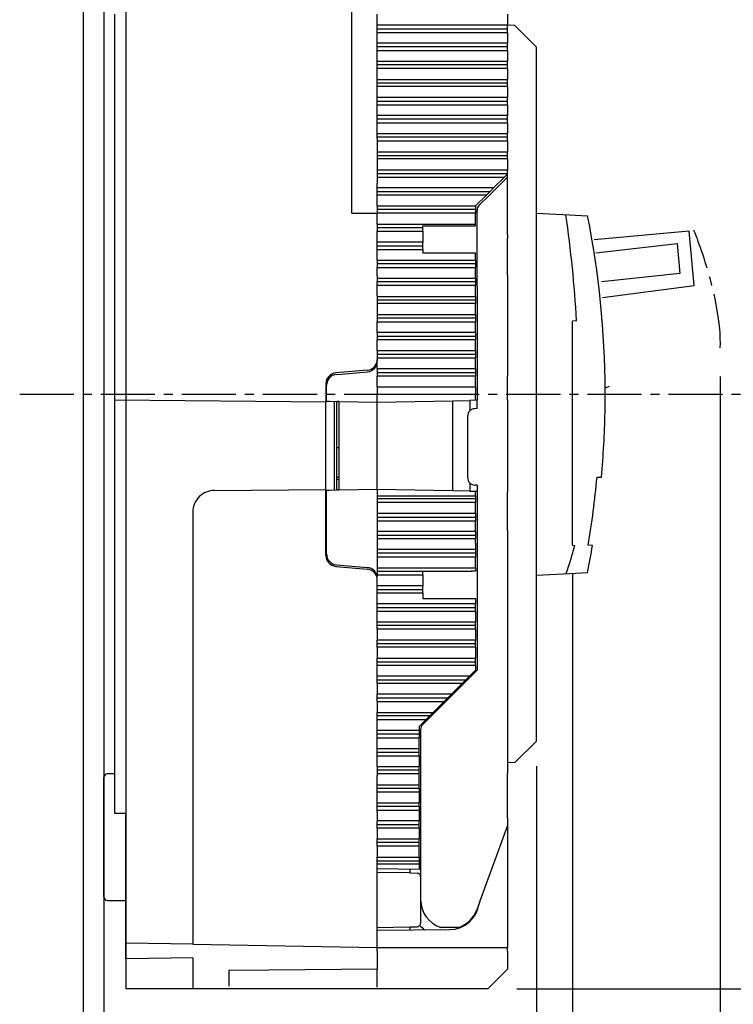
# Model space of a CAD drawing. Extents: x -20 to 142, y -157 to 179.
# Tile 2 of 4: x -12 to 87, y -85 to 52. Entities that reach past the tile are written whole.
import ezdxf

# ---------------------------------------------------------------- set-up
doc = ezdxf.new("R2010")
doc.units = 0
doc.header["$LTSCALE"] = 10
doc.linetypes.add('AXES2', pattern=[1.125, 0.75, -0.125, 0.125, -0.125])
doc.layers.get('0').update_dxf_attribs({"color": 255, "linetype": 'CONTINUOUS'})
doc.layers.get('DEFPOINTS').update_dxf_attribs({"linetype": 'CONTINUOUS'})
for name, color, linetype in [('ALPHA', 253, 'CONTINUOUS'), ('AXE', 80, 'AXES2'), ('COTATION1', 50, 'CONTINUOUS')]:
    doc.layers.add(name, color=color, linetype=linetype)
doc.styles.add('ROMANS', font='romans.shx')
doc.dimstyles.new('SC_DEFAUT$0', dxfattribs={"dimscale": 2, "dimtxt": 2.5, "dimasz": 5, "dimexe": 2.5, "dimexo": 2, "dimgap": 1, "dimtad": 1, "dimdec": 4, "dimzin": 12, "dimtxsty": 'ROMANS', "dimblk1": 'OPEN', "dimblk2": 'OPEN', "dimsah": 1, "dimcen": -0.09, "dimazin": 3, "dimtfac": 1, "dimtdec": 4, "dimtofl": 0, "dimtmove": 0, "dimatfit": 3, "dimtolj": 1, "dimtzin": 12})

# ---------------------------------------------------------------- blocks, each defined once
blk = doc.blocks.new('_OPEN')
at = {"color": 0, "linetype": 'BYBLOCK'}
for p, q in [((-1, 0.167), (0, 0)), ((0, 0), (-1, -0.167)), ((0, 0), (-1, 0))]:
    blk.add_line(p, q, dxfattribs=at)
blk = doc.blocks.new('*D4')
at = {"layer": 'COTATION1', "color": 0}
for p, q in [((57.32, 82.5), (141.78, 82.5)), ((136.78, 72.5), (136.78, -72.5)), ((57.27, -82.5), (141.78, -82.5))]:
    blk.add_line(p, q, dxfattribs=at)
at = {"layer": 'DEFPOINTS', "color": 0}
for p in [(53.32, 82.5), (53.27, -82.5), (136.78, -82.5)]:
    blk.add_point(p, dxfattribs=at)
at = {"layer": 'COTATION1', "color": 0, "xscale": 10, "yscale": 10, "zscale": 10}
for p, rotation in [((136.78, 82.5), 90), ((136.78, -82.5), 270)]:
    blk.add_blockref('_OPEN', p, dxfattribs=dict(at, rotation=rotation))
at = {"layer": 'COTATION1', "color": 0, "insert": (132.28, 0), "char_height": 5, "attachment_point": 5, "rotation": 90, "style": 'ROMANS'}
blk.add_mtext('\\A1;165', dxfattribs=at)
blk = doc.blocks.new('*D5')
at = {"layer": 'COTATION1', "color": 0}
for p, q in [((108.97, 0), (124.19, 0)), ((119.19, -10), (119.19, -72.5)), ((57.27, -82.5), (124.19, -82.5))]:
    blk.add_line(p, q, dxfattribs=at)
at = {"layer": 'DEFPOINTS', "color": 0}
for p in [(104.97, 0), (53.27, -82.5), (119.19, -82.5)]:
    blk.add_point(p, dxfattribs=at)
at = {"layer": 'COTATION1', "color": 0, "xscale": 10, "yscale": 10, "zscale": 10}
for p, rotation in [((119.19, 0), 90), ((119.19, -82.5), 270)]:
    blk.add_blockref('_OPEN', p, dxfattribs=dict(at, rotation=rotation))
at = {"layer": 'COTATION1', "color": 0, "insert": (114.69, -41.25), "char_height": 5, "attachment_point": 5, "rotation": 90, "style": 'ROMANS'}
blk.add_mtext('\\A1;82.5', dxfattribs=at)
blk = doc.blocks.new('*D6')
at = {"layer": 'COTATION1', "color": 0}
for p, q in [((60.01, -51.63), (60.01, -107.5)), ((0, -105.25), (0, -97.5)), ((10, -102.5), (50.01, -102.5))]:
    blk.add_line(p, q, dxfattribs=at)
at = {"layer": 'DEFPOINTS', "color": 0}
for p in [(60.01, -47.63), (60.01, -102.5), (0, -109.25)]:
    blk.add_point(p, dxfattribs=at)
at = {"layer": 'COTATION1', "color": 0, "xscale": 10, "yscale": 10, "zscale": 10, "rotation": 180}
blk.add_blockref('_OPEN', (0, -102.5), dxfattribs=at)
at = {"layer": 'COTATION1', "color": 0, "xscale": 10, "yscale": 10, "zscale": 10}
blk.add_blockref('_OPEN', (60.01, -102.5), dxfattribs=at)
at = {"layer": 'COTATION1', "color": 0, "insert": (30, -98), "char_height": 5, "attachment_point": 5, "style": 'ROMANS'}
blk.add_mtext('\\A1;60', dxfattribs=at)
blk = doc.blocks.new('*D7')
at = {"layer": 'COTATION1', "color": 0}
for p, q in [((65.02, -24.97), (65.02, -124.31)), ((0, -113.24), (0, -124.31)), ((55.02, -119.31), (10, -119.31))]:
    blk.add_line(p, q, dxfattribs=at)
at = {"layer": 'DEFPOINTS', "color": 0}
for p in [(65.02, -20.97), (0, -109.24), (0, -119.31)]:
    blk.add_point(p, dxfattribs=at)
at = {"layer": 'COTATION1', "color": 0, "xscale": 10, "yscale": 10, "zscale": 10, "rotation": 180}
blk.add_blockref('_OPEN', (0, -119.31), dxfattribs=at)
at = {"layer": 'COTATION1', "color": 0, "xscale": 10, "yscale": 10, "zscale": 10}
blk.add_blockref('_OPEN', (65.02, -119.31), dxfattribs=at)
at = {"layer": 'COTATION1', "color": 0, "insert": (31.43, -114.81), "char_height": 5, "attachment_point": 5, "style": 'ROMANS'}
blk.add_mtext('\\A1;65', dxfattribs=at)
blk = doc.blocks.new('*D8')
at = {"layer": 'COTATION1', "color": 0}
for p, q in [((85.5, 2.44), (85.5, -139.5)), ((0, -113.24), (0, -139.5)), ((75.5, -134.5), (10, -134.5))]:
    blk.add_line(p, q, dxfattribs=at)
at = {"layer": 'DEFPOINTS', "color": 0}
for p in [(85.5, 6.44), (0, -109.24), (0, -134.5)]:
    blk.add_point(p, dxfattribs=at)
at = {"layer": 'COTATION1', "color": 0, "xscale": 10, "yscale": 10, "zscale": 10, "rotation": 180}
blk.add_blockref('_OPEN', (0, -134.5), dxfattribs=at)
at = {"layer": 'COTATION1', "color": 0, "xscale": 10, "yscale": 10, "zscale": 10}
blk.add_blockref('_OPEN', (85.5, -134.5), dxfattribs=at)
at = {"layer": 'COTATION1', "color": 0, "insert": (40.51, -130), "char_height": 5, "attachment_point": 5, "style": 'ROMANS'}
blk.add_mtext('\\A1;85.5', dxfattribs=at)

msp = doc.modelspace()

# ---------------------------------------------------------------- linework, layer by layer
for p, q in [((56.98, 51.18), (55.98, 51.23)), ((56.98, 51.18), (60, 48.16)), ((60, 25.15), (60, 48.16)), ((60, -25.1), (60, 25.15)), ((60, 25.15), (64.59, 24.91)), ((64.59, 24.91), (67.09, 24.78)), ((81.2, 22.61), (68, 21.43)), ((81.86, 15.1), (81.2, 22.61)), ((68.24, 19.62), (79.52, 20.93)), ((79.52, 20.93), (79.89, 16.76)), ((79.89, 16.76), (69.01, 15.58)), ((69.16, 13.41), (81.86, 15.1)), ((65.56, 10.19), (65.02, 10.16)), ((65.02, -13.16), (65.02, 10.16)), ((68.4, -11.53), (69.01, -11.5)), ((65.02, -13.18), (65.02, -13.16)), ((65.02, -13.21), (65.02, -13.18)), ((65.02, -13.25), (65.02, -13.21)), ((65.02, -13.28), (65.02, -13.25)), ((65.02, -13.36), (65.02, -13.28)), ((65.02, -13.38), (65.02, -13.36)), ((65.02, -13.41), (65.02, -13.38)), ((65.02, -13.43), (65.02, -13.41)), ((65.02, -13.53), (65.02, -13.43)), ((65.02, -13.56), (65.02, -13.53)), ((65.02, -13.61), (65.02, -13.56)), ((65.02, -13.63), (65.02, -13.61)), ((65.02, -13.7), (65.02, -13.63)), ((65.02, -13.73), (65.02, -13.7)), ((65.02, -14.01), (65.02, -13.73)), ((65.02, -14.03), (65.02, -14.01)), ((65.02, -14.06), (65.02, -14.03)), ((65.02, -14.08), (65.02, -14.06)), ((65.02, -14.16), (65.02, -14.08)), ((65.02, -14.21), (65.02, -14.16)), ((65.02, -14.23), (65.02, -14.21)), ((65.02, -14.26), (65.02, -14.23)), ((65.02, -14.28), (65.02, -14.26)), ((65.02, -14.31), (65.02, -14.28)), ((65.02, -14.39), (65.02, -14.31)), ((65.02, -14.41), (65.02, -14.39)), ((65.02, -14.48), (65.02, -14.41)), ((65.02, -14.56), (65.02, -14.48)), ((65.02, -14.59), (65.02, -14.56)), ((65.02, -14.61), (65.02, -14.59)), ((65.02, -15.66), (65.02, -14.61)), ((65.02, -15.69), (65.02, -15.66)), ((65.02, -15.79), (65.02, -15.69)), ((65.02, -15.89), (65.02, -15.79)), ((65.02, -15.92), (65.02, -15.89)), ((65.02, -15.99), (65.02, -15.92)), ((65.02, -16.04), (65.02, -15.99)), ((65.02, -16.11), (65.02, -16.04)), ((65.02, -16.22), (65.02, -16.11)), ((65.02, -16.24), (65.02, -16.22)), ((65.02, -16.55), (65.02, -16.24)), ((65.02, -16.57), (65.02, -16.55)), ((65.02, -16.67), (65.02, -16.57)), ((65.02, -16.74), (65.02, -16.67)), ((65.02, -16.8), (65.02, -16.74)), ((65.02, -16.87), (65.02, -16.8)), ((65.02, -16.89), (65.02, -16.87)), ((65.02, -16.92), (65.02, -16.89)), ((65.02, -17), (65.02, -16.92)), ((65.02, -17.09), (65.02, -17)), ((65.02, -17.12), (65.02, -17.09)), ((65.02, -20.97), (65.02, -17.12)), ((65.02, -20.97), (65.32, -20.99)), ((67.78, -20.98), (67.17, -20.95)), ((60, -25.1), (64.64, -24.86)), ((60, -48.13), (60, -25.1)), ((64.64, -24.86), (67.09, -24.73)), ((57, -51.13), (60, -48.13)), ((57, -51.13), (55.98, -51.18))]:
    msp.add_line(p, q)
for points in [[(65.56, 10.19), (65.28, 15.12), (64.79, 20.02), (64.09, 24.91)], [(69.53, 0.53), (69.5, 8.67), (68.68, 16.79), (67.09, 24.78)], [(69.01, -11.5), (69.28, -8.5), (69.45, -5.5), (69.51, -2.49)], [(67.17, -20.95), (67.7, -17.83), (68.11, -14.68), (68.4, -11.53)], [(64.14, -24.86), (64.57, -23.58), (64.96, -22.29), (65.32, -20.99)], [(67.09, -24.73), (67.34, -23.48), (67.57, -22.23), (67.78, -20.98)]]:
    msp.add_open_spline(points, degree=3)
at = {"layer": 'ALPHA'}
for p, q in [((-2.89, 108.44), (-2.89, -108.53)), ((0, 107.74), (0, -109.24)), ((3.01, 82.5), (3.01, -82.5)), ((34.4, 25.12), (34.4, 54.34)), ((1.51, -0.82), (1.51, 52.73)), ((37.91, 51.23), (37.91, 52.73)), ((37.91, 51.23), (37.91, 52.73)), ((55.98, 52.73), (55.98, 51.23)), ((55.98, 51.23), (37.91, 51.23)), ((37.91, 50.72), (37.91, 51.23)), ((37.91, 50.22), (37.91, 51.23)), ((37.91, 50.72), (55.98, 50.72)), ((37.91, 50.22), (37.91, 50.72)), ((55.98, 50.93), (55.98, 51.23)), ((55.98, 50.93), (55.98, 51.23)), ((55.98, 50.72), (55.98, 50.93)), ((55.98, 50.72), (55.98, 50.93)), ((55.98, 50.61), (55.98, 50.72)), ((55.98, 50.61), (55.98, 50.72)), ((55.98, 50.22), (55.98, 50.61)), ((55.98, 50.22), (55.98, 50.61)), ((37.91, 50.22), (55.98, 50.22)), ((37.91, 48.72), (37.91, 50.22)), ((37.91, 48.72), (37.91, 50.22)), ((55.98, 50.22), (55.98, 49.72)), ((55.98, 50.22), (55.98, 49.72)), ((55.98, 49.72), (55.98, 49.22)), ((55.98, 49.72), (55.98, 49.22)), ((55.98, 49.22), (55.98, 48.72)), ((55.98, 49.22), (55.98, 48.72)), ((55.98, 48.72), (37.91, 48.72)), ((37.91, 48.22), (37.91, 48.72)), ((37.91, 48.22), (37.91, 48.72)), ((37.91, 46.21), (37.91, 48.22)), ((37.91, 46.21), (37.91, 48.22)), ((55.98, 48.22), (37.91, 48.22)), ((55.98, 48.22), (55.98, 48.72)), ((55.98, 48.22), (55.98, 48.72)), ((55.98, 47.71), (55.98, 48.22)), ((55.98, 47.71), (55.98, 48.22)), ((37.91, 47.71), (55.98, 47.71)), ((55.98, 47.71), (55.98, 46.21)), ((55.98, 47.71), (55.98, 46.21)), ((37.91, 46.21), (55.98, 46.21)), ((37.91, 45.71), (37.91, 46.21)), ((37.91, 45.71), (37.91, 46.21)), ((55.98, 45.71), (37.91, 45.71)), ((37.91, 45.2), (37.91, 45.71)), ((37.91, 45.2), (37.91, 45.71)), ((55.98, 45.2), (37.91, 45.2)), ((37.91, 43.7), (37.91, 45.2)), ((37.91, 43.7), (37.91, 45.2)), ((55.98, 45.71), (55.98, 46.21)), ((55.98, 45.71), (55.98, 46.21)), ((55.98, 45.2), (55.98, 45.71)), ((55.98, 45.2), (55.98, 45.71)), ((55.98, 45.2), (55.98, 43.7)), ((55.98, 45.2), (55.98, 43.7)), ((37.91, 43.7), (50.37, 43.7)), ((37.91, 43.19), (37.91, 43.7)), ((37.91, 43.19), (37.91, 43.7)), ((55.98, 43.19), (37.91, 43.19)), ((37.91, 42.69), (37.91, 43.19)), ((37.91, 42.69), (37.91, 43.19)), ((55.98, 42.69), (37.91, 42.69)), ((37.91, 41.19), (37.91, 42.69)), ((37.91, 41.19), (37.91, 42.69)), ((50.37, 43.7), (55.98, 43.7)), ((55.98, 43.19), (55.98, 43.7)), ((55.98, 43.19), (55.98, 43.7)), ((55.98, 42.69), (55.98, 43.19)), ((55.98, 42.69), (55.98, 43.19)), ((55.98, 42.69), (55.98, 41.19)), ((55.98, 42.69), (55.98, 41.19)), ((55.98, 41.19), (37.91, 41.19)), ((37.91, 40.69), (37.91, 41.19)), ((37.91, 40.69), (37.91, 41.19)), ((55.98, 40.69), (55.98, 41.19)), ((55.98, 40.69), (55.98, 41.19)), ((37.91, 40.69), (55.98, 40.69)), ((37.91, 40.18), (37.91, 40.69)), ((37.91, 40.18), (37.91, 40.69)), ((37.91, 40.18), (55.98, 40.18)), ((37.91, 38.68), (37.91, 40.18)), ((37.91, 38.68), (37.91, 40.18)), ((55.98, 40.18), (55.98, 40.69)), ((55.98, 40.18), (55.98, 40.69)), ((55.98, 40.18), (55.98, 38.68)), ((55.98, 40.18), (55.98, 38.68)), ((55.98, 38.68), (37.91, 38.68)), ((37.91, 38.17), (37.91, 38.68)), ((37.91, 38.17), (37.91, 38.68)), ((55.98, 38.17), (55.98, 38.68)), ((55.98, 38.17), (55.98, 38.68)), ((55.98, 38.17), (37.91, 38.17)), ((37.91, 37.67), (37.91, 38.17)), ((37.91, 37.67), (37.91, 38.17)), ((37.91, 37.67), (55.98, 37.67)), ((37.91, 36.17), (37.91, 37.67)), ((37.91, 36.17), (37.91, 37.67)), ((55.98, 37.67), (55.98, 38.17)), ((55.98, 37.67), (55.98, 38.17)), ((55.98, 37.67), (55.98, 37.31)), ((55.98, 37.67), (55.98, 37.31)), ((55.98, 37.31), (55.98, 36.93)), ((55.98, 37.31), (55.98, 36.93)), ((55.98, 36.93), (55.98, 36.17)), ((55.98, 36.93), (55.98, 36.17)), ((37.91, 36.17), (55.98, 36.17)), ((37.91, 35.79), (37.91, 36.17)), ((37.91, 35.79), (37.91, 36.17)), ((37.91, 35.67), (37.91, 35.79)), ((37.91, 35.67), (37.91, 35.79)), ((55.98, 35.67), (37.91, 35.67)), ((37.91, 35.66), (37.91, 35.67)), ((37.91, 35.66), (37.91, 35.67)), ((37.91, 35.49), (37.91, 35.66)), ((37.91, 35.49), (37.91, 35.66)), ((55.98, 35.67), (55.98, 36.17)), ((55.98, 35.67), (55.98, 36.17)), ((55.98, 35.16), (55.98, 35.67)), ((55.98, 35.16), (55.98, 35.67)), ((37.91, 35.49), (37.91, 35.26)), ((37.91, 35.49), (37.91, 35.26)), ((37.91, 35.26), (37.91, 35.16)), ((37.91, 35.26), (37.91, 35.16)), ((37.91, 35.16), (55.98, 35.16)), ((37.91, 35.16), (37.91, 33.66)), ((37.91, 35.16), (37.91, 33.66)), ((55.98, 35.16), (55.98, 33.66)), ((55.98, 35.16), (55.98, 33.66)), ((37.91, 33.66), (55.98, 33.66)), ((37.91, 33.66), (37.91, 32.65)), ((37.91, 33.66), (37.91, 32.65)), ((37.91, 33.15), (50.26, 33.15)), ((50.26, 33.15), (55.98, 33.15)), ((55.98, 33.15), (55.98, 33.66)), ((55.98, 33.15), (55.98, 33.66)), ((55.98, 32.65), (55.98, 33.15)), ((55.98, 32.65), (55.98, 33.15)), ((55.98, 32.65), (37.91, 32.65)), ((37.91, 32.65), (37.91, 32.64)), ((37.91, 32.65), (37.91, 32.64)), ((37.91, 32.64), (37.91, 31.83)), ((37.91, 32.64), (37.91, 31.83)), ((37.91, 31.83), (37.91, 31.15)), ((37.91, 31.83), (37.91, 31.15)), ((55.98, 32.65), (55.98, 31.15)), ((55.98, 32.65), (55.98, 31.15)), ((37.91, 31.15), (55.98, 31.15)), ((37.91, 31.15), (37.91, 30.65)), ((37.91, 31.15), (37.91, 30.65)), ((37.91, 30.65), (55.98, 30.65)), ((37.91, 30.65), (37.91, 30.14)), ((37.91, 30.65), (37.91, 30.14)), ((37.91, 30.14), (55.57, 30.14)), ((37.91, 30.14), (37.91, 29.64)), ((37.91, 30.14), (37.91, 29.64)), ((55.98, 30.14), (53.47, 27.63)), ((55.57, 30.14), (54.06, 28.64)), ((55.98, 30.56), (55.57, 30.14)), ((55.98, 30.82), (55.98, 31.15)), ((55.98, 30.82), (55.98, 31.15)), ((55.98, 30.65), (55.98, 30.82)), ((55.98, 30.65), (55.98, 30.82)), ((55.98, 30.56), (55.98, 30.65)), ((55.98, 30.56), (55.98, 30.65)), ((55.98, 30.14), (55.98, 30.56)), ((55.98, 30.14), (55.98, 30.56)), ((55.98, 29.69), (55.98, 30.14)), ((55.98, 29.69), (55.98, 30.14)), ((37.91, 29.64), (37.91, 29.24)), ((37.91, 29.64), (37.91, 29.24)), ((37.91, 29.05), (37.91, 29.24)), ((37.91, 29.05), (37.91, 29.24)), ((37.91, 28.65), (37.91, 29.05)), ((37.91, 28.65), (37.91, 29.05)), ((55.98, 29.34), (55.98, 29.69)), ((55.98, 29.34), (55.98, 29.69)), ((55.98, 29.33), (55.98, 29.34)), ((55.98, 29.33), (55.98, 29.34)), ((55.98, 28.43), (55.98, 29.33)), ((55.98, 28.43), (55.98, 29.33)), ((37.91, 28.64), (37.91, 28.65)), ((37.91, 28.64), (37.91, 28.65)), ((54.06, 28.64), (37.91, 28.64)), ((37.91, 27.63), (37.91, 28.64)), ((37.91, 27.63), (37.91, 28.64)), ((37.91, 28.14), (53.56, 28.14)), ((53.06, 27.63), (37.91, 27.63)), ((37.91, 26.13), (37.91, 27.63)), ((37.91, 26.13), (37.91, 27.63)), ((51.56, 26.14), (53.06, 27.63)), ((53.47, 27.63), (52.06, 26.22)), ((53.06, 27.63), (53.56, 28.14)), ((54.06, 28.64), (53.56, 28.14)), ((55.98, 26.34), (55.98, 28.43)), ((55.98, 26.34), (55.98, 28.43)), ((37.91, 26.13), (51.56, 26.13)), ((37.91, 26.13), (37.91, 25.62)), ((37.91, 26.13), (37.91, 25.62)), ((51.56, 26.13), (51.56, 26.14)), ((51.56, 26.13), (51.56, 25.62)), ((55.98, 22.67), (55.98, 26.34)), ((55.98, 22.67), (55.98, 26.34)), ((34.4, 25.12), (37.91, 25.12)), ((51.56, 25.62), (37.91, 25.62)), ((37.91, 25.62), (37.91, 25.12)), ((37.91, 25.62), (37.91, 25.12)), ((51.56, 25.12), (37.91, 25.12)), ((37.91, 24.1), (37.91, 25.12)), ((37.91, 24.1), (37.91, 25.12)), ((51.56, 25.62), (51.56, 25.12)), ((51.56, 24.33), (51.56, 25.12)), ((51.76, 23.74), (51.76, 25.51)), ((37.91, 23.62), (37.91, 24.1)), ((37.91, 23.62), (37.91, 24.1)), ((37.91, 23.62), (51.56, 23.62)), ((37.91, 23.62), (37.91, 23.59)), ((37.91, 23.62), (37.91, 23.59)), ((37.91, 23.59), (37.91, 23.49)), ((37.91, 23.59), (37.91, 23.49)), ((37.91, 23.49), (37.91, 23.11)), ((37.91, 23.49), (37.91, 23.11)), ((44.23, 23.39), (44.44, 23.39)), ((44.23, 23.11), (44.23, 23.39)), ((44.44, 23.39), (51.56, 23.39)), ((51.56, 23.73), (51.56, 24.33)), ((51.56, 23.62), (51.56, 23.73)), ((51.56, 23.39), (51.56, 23.62)), ((51.76, 18.09), (51.76, 23.74)), ((44.23, 23.11), (37.91, 23.11)), ((37.91, 23.11), (37.91, 23.01)), ((37.91, 23.11), (37.91, 23.01)), ((37.91, 23.01), (37.91, 22.67)), ((37.91, 23.01), (37.91, 22.67)), ((37.91, 22.61), (37.91, 22.67)), ((37.91, 22.61), (37.91, 22.67)), ((37.91, 22.61), (44.23, 22.61)), ((37.91, 22.55), (37.91, 22.61)), ((37.91, 22.55), (37.91, 22.61)), ((37.91, 22.11), (37.91, 22.55)), ((37.91, 22.11), (37.91, 22.55)), ((37.91, 20.61), (37.91, 22.11)), ((37.91, 20.61), (37.91, 22.11)), ((44.23, 22.61), (44.23, 23.11)), ((44.23, 22.61), (44.23, 21.11)), ((55.98, 22.11), (55.98, 22.67)), ((55.98, 22.11), (55.98, 22.67)), ((55.98, 22.11), (55.98, 21.61)), ((55.98, 22.11), (55.98, 21.61)), ((44.23, 21.11), (37.91, 21.11)), ((37.91, 20.61), (44.23, 20.61)), ((37.91, 20.55), (37.91, 20.61)), ((37.91, 20.55), (37.91, 20.61)), ((37.91, 20.1), (37.91, 20.55)), ((37.91, 20.1), (37.91, 20.55)), ((44.23, 20.61), (44.23, 21.11)), ((44.23, 20.1), (44.23, 20.61)), ((55.98, 20.61), (55.98, 21.61)), ((55.98, 20.61), (55.98, 21.61)), ((55.98, 20.1), (55.98, 20.61)), ((55.98, 20.1), (55.98, 20.61)), ((37.91, 20.1), (44.23, 20.1)), ((37.91, 20.08), (37.91, 20.1)), ((37.91, 20.08), (37.91, 20.1)), ((37.91, 19.14), (37.91, 20.08)), ((37.91, 19.14), (37.91, 20.08)), ((37.91, 18.6), (37.91, 19.14)), ((37.91, 18.6), (37.91, 19.14)), ((44.23, 20.1), (44.23, 19.57)), ((51.56, 19.57), (44.23, 19.57)), ((51.56, 18.6), (51.56, 19.57)), ((55.98, 16.67), (55.98, 20.1)), ((55.98, 16.67), (55.98, 20.1)), ((37.91, 18.6), (51.56, 18.6)), ((37.91, 18.6), (37.91, 18.58)), ((37.91, 18.6), (37.91, 18.58)), ((37.91, 18.58), (37.91, 18.09)), ((37.91, 18.58), (37.91, 18.09)), ((51.56, 18.09), (37.91, 18.09)), ((37.91, 18.09), (37.91, 17.59)), ((37.91, 18.09), (37.91, 17.59)), ((51.56, 18.6), (51.56, 17.59)), ((51.76, 15.01), (51.76, 18.09)), ((37.91, 17.59), (51.56, 17.59)), ((37.91, 17.58), (37.91, 17.59)), ((37.91, 17.58), (37.91, 17.59)), ((37.91, 17.28), (37.91, 17.58)), ((37.91, 17.28), (37.91, 17.58)), ((37.91, 17.19), (37.91, 17.28)), ((37.91, 17.19), (37.91, 17.28)), ((37.91, 17.06), (37.91, 17.19)), ((37.91, 17.06), (37.91, 17.19)), ((37.91, 16.89), (37.91, 17.06)), ((37.91, 16.89), (37.91, 17.06)), ((37.91, 16.63), (37.91, 16.89)), ((37.91, 16.63), (37.91, 16.89)), ((37.91, 16.5), (37.91, 16.63)), ((37.91, 16.5), (37.91, 16.63)), ((37.91, 16.44), (37.91, 16.5)), ((37.91, 16.44), (37.91, 16.5)), ((37.91, 16.44), (37.91, 16.32)), ((37.91, 16.44), (37.91, 16.32)), ((51.56, 16.09), (51.56, 17.59)), ((55.98, 16.53), (55.98, 16.67)), ((55.98, 16.53), (55.98, 16.67)), ((55.98, 16.53), (55.98, 16.09)), ((55.98, 16.53), (55.98, 16.09)), ((37.91, 16.32), (37.91, 16.09)), ((37.91, 16.32), (37.91, 16.09)), ((37.91, 16.09), (51.56, 16.09)), ((37.91, 16.09), (37.91, 15.62)), ((37.91, 16.09), (37.91, 15.62)), ((37.91, 15.62), (37.91, 15.58)), ((37.91, 15.62), (37.91, 15.58)), ((51.56, 15.58), (37.91, 15.58)), ((37.91, 15.34), (37.91, 15.58)), ((37.91, 15.34), (37.91, 15.58)), ((37.91, 15.12), (37.91, 15.34)), ((37.91, 15.12), (37.91, 15.34)), ((37.91, 15.08), (37.91, 15.12)), ((37.91, 15.08), (37.91, 15.12)), ((51.56, 15.08), (37.91, 15.08)), ((37.91, 14.9), (37.91, 15.08)), ((37.91, 14.9), (37.91, 15.08)), ((51.56, 16.09), (51.56, 15.58)), ((51.56, 15.58), (51.56, 15.08)), ((51.56, 13.58), (51.56, 15.08)), ((55.98, 16.09), (55.98, 15.08)), ((55.98, 16.09), (55.98, 15.08)), ((55.98, 15.08), (55.98, 5.79)), ((37.91, 14.72), (37.91, 14.9)), ((37.91, 14.72), (37.91, 14.9)), ((37.91, 14.58), (37.91, 14.72)), ((37.91, 14.58), (37.91, 14.72)), ((37.91, 13.68), (37.91, 14.58)), ((37.91, 13.68), (37.91, 14.58)), ((37.91, 13.68), (37.91, 13.58)), ((37.91, 13.68), (37.91, 13.58)), ((51.76, 15.01), (51.76, 1.17)), ((51.76, 15.01), (51.76, 1.17)), ((37.91, 13.58), (51.56, 13.58)), ((37.91, 13.58), (37.91, 13.08)), ((37.91, 13.58), (37.91, 13.08)), ((37.91, 13.08), (51.56, 13.08)), ((37.91, 13.08), (37.91, 12.57)), ((37.91, 13.08), (37.91, 12.57)), ((51.56, 12.57), (37.91, 12.57)), ((37.91, 12.57), (37.91, 11.07)), ((37.91, 12.57), (37.91, 11.07)), ((51.56, 13.58), (51.56, 13.08)), ((51.56, 13.08), (51.56, 12.57)), ((51.56, 11.07), (51.56, 12.57)), ((37.91, 11.07), (51.56, 11.07)), ((37.91, 11.07), (37.91, 10.56)), ((37.91, 11.07), (37.91, 10.56)), ((51.56, 11.07), (51.56, 10.56)), ((51.56, 10.56), (37.91, 10.56)), ((37.91, 10.56), (37.91, 10.06)), ((37.91, 10.56), (37.91, 10.06)), ((37.91, 10.06), (51.56, 10.06)), ((37.91, 8.56), (37.91, 10.06)), ((37.91, 8.56), (37.91, 10.06)), ((51.56, 10.56), (51.56, 10.06)), ((51.56, 8.56), (51.56, 10.06)), ((51.56, 8.56), (37.91, 8.56)), ((37.91, 8.56), (37.91, 8.06)), ((37.91, 8.56), (37.91, 8.06)), ((51.56, 8.56), (51.56, 8.06)), ((37.91, 8.06), (51.56, 8.06)), ((37.91, 8.06), (37.91, 7.55)), ((37.91, 8.06), (37.91, 7.55)), ((51.56, 7.55), (37.91, 7.55)), ((37.91, 6.05), (37.91, 7.55)), ((37.91, 6.05), (37.91, 7.55)), ((51.56, 8.06), (51.56, 7.55)), ((51.56, 6.05), (51.56, 7.55)), ((37.91, 6.05), (51.56, 6.05)), ((37.91, 6.05), (37.91, 5.55)), ((37.91, 6.05), (37.91, 5.55)), ((37.91, 5.55), (51.56, 5.55)), ((37.91, 5.55), (37.91, 5.04)), ((37.91, 5.55), (37.91, 5.04)), ((51.56, 6.05), (51.56, 5.55)), ((51.56, 5.55), (51.56, 5.04)), ((55.98, 5.79), (55.98, 2.53)), ((37.91, 5.04), (51.56, 5.04)), ((37.91, 5.04), (37.91, 4.84)), ((37.91, 5.04), (37.91, 4.84)), ((37.91, 4.84), (37.91, 4.61)), ((37.91, 4.84), (37.91, 4.61)), ((37.91, 3.54), (37.91, 4.61)), ((37.91, 3.54), (37.91, 4.61)), ((51.56, 3.54), (51.56, 5.04)), ((36.54, 3.34), (32.15, 2.95)), ((32.26, 2.73), (32.89, 2.79)), ((32.89, 2.79), (36.54, 3.11)), ((51.56, 3.54), (37.91, 3.54)), ((37.91, 3.54), (37.91, 2.53)), ((37.91, 3.54), (37.91, 2.53)), ((37.91, 3.03), (51.56, 3.03)), ((51.56, 3.54), (51.56, 3.03)), ((51.56, 3.03), (51.56, 2.53)), ((30.78, 1.45), (30.78, -1.08)), ((51.56, 2.53), (37.91, 2.53)), ((37.91, 2.25), (37.91, 2.53)), ((37.91, 2.25), (37.91, 2.53)), ((37.91, 1.03), (37.91, 2.25)), ((51.56, 1.03), (51.56, 2.53)), ((55.98, 2.03), (55.98, 2.53)), ((55.98, 2.03), (55.98, 2.53)), ((55.98, -0.77), (55.98, 2.03)), ((55.98, -0.77), (55.98, 2.03)), ((30.88, -0.96), (30.88, 1.23)), ((37.91, 1.03), (51.56, 1.03)), ((37.91, 1.03), (37.91, 0.53)), ((37.91, 0.53), (37.91, 0.02)), ((37.91, 0.02), (51.56, 0.02)), ((37.91, -1.08), (37.91, 0.02)), ((51.56, 1.03), (51.56, 0.53)), ((51.56, 0.53), (51.56, 0.02)), ((51.56, -0.84), (51.56, 0.02)), ((51.76, 1.17), (51.76, -0.84)), ((51.76, 1.17), (51.76, -0.84)), ((69.53, 0.87), (70.11, 1.12)), ((1.51, -58.21), (1.51, -0.82)), ((30.78, -1.08), (1.51, -0.82)), ((30.78, -13.23), (30.78, -1.08)), ((30.88, -0.96), (31.28, -0.97)), ((31.28, -0.97), (32.39, -0.99)), ((31.99, -13.33), (31.99, -0.98)), ((32.28, -0.98), (32.28, -7.4)), ((32.59, -0.99), (32.39, -0.99)), ((32.59, -0.99), (32.59, -7.4)), ((32.59, -0.99), (37.91, -1.08)), ((37.91, -1.08), (48.41, -0.9)), ((37.91, -13.23), (37.91, -1.08)), ((48.41, -0.9), (50.76, -0.86)), ((48.41, -13.41), (48.41, -0.9)), ((51.56, -0.84), (50.76, -0.86)), ((50.76, -0.86), (50.76, -2.29)), ((51.76, -0.84), (51.56, -0.84)), ((51.76, -2), (51.76, -0.84)), ((55.98, -0.77), (55.98, -12.68)), ((51.76, -2), (51.45, -2.01)), ((50.46, -11.59), (50.46, -3.01)), ((32.28, -7.4), (32.28, -10.43)), ((32.28, -7.4), (32.59, -7.4)), ((32.59, -7.4), (32.59, -10.43)), ((32.28, -10.43), (32.28, -11.5)), ((32.59, -10.43), (32.59, -11.53)), ((32.28, -11.5), (32.28, -11.81)), ((32.28, -11.5), (32.59, -11.53)), ((32.28, -11.81), (32.59, -11.84)), ((32.28, -11.81), (32.28, -11.91)), ((32.28, -11.91), (32.28, -13.33)), ((32.59, -11.53), (32.59, -13.32)), ((15.29, -13.36), (30.78, -13.23)), ((30.78, -22.39), (30.78, -13.23)), ((30.88, -22.17), (30.88, -13.35)), ((31.28, -13.35), (30.88, -13.35)), ((32.39, -13.33), (31.28, -13.35)), ((32.59, -13.32), (32.39, -13.33)), ((37.91, -13.23), (32.59, -13.32)), ((48.41, -13.41), (37.91, -13.23)), ((37.91, -13.23), (37.91, -14.11)), ((50.76, -13.45), (48.41, -13.41)), ((50.76, -12.31), (50.76, -13.45)), ((50.76, -13.45), (51.56, -13.47)), ((51.76, -12.6), (51.45, -12.6)), ((51.56, -14.11), (51.56, -13.47)), ((51.56, -13.47), (51.76, -13.47)), ((51.76, -12.6), (51.76, -13.47)), ((51.76, -13.47), (51.76, -15.34)), ((51.76, -13.47), (51.76, -15.34)), ((55.98, -12.68), (55.98, -13.55)), ((55.98, -15.16), (55.98, -13.55)), ((55.98, -15.16), (55.98, -13.55)), ((37.91, -14.11), (51.56, -14.11)), ((37.91, -14.11), (37.91, -14.53)), ((51.56, -14.53), (37.91, -14.53)), ((37.91, -14.53), (37.91, -14.96)), ((37.91, -14.96), (51.56, -14.96)), ((37.91, -14.96), (37.91, -16.55)), ((51.56, -14.11), (51.56, -14.53)), ((51.56, -14.53), (51.56, -14.96)), ((51.56, -16.55), (51.56, -14.96)), ((12.31, -16.38), (12.31, -76.34)), ((51.76, -15.34), (51.76, -15.83)), ((51.76, -15.34), (51.76, -15.83)), ((51.76, -15.83), (51.76, -22.45)), ((55.98, -15.91), (55.98, -15.16)), ((55.98, -15.91), (55.98, -15.16)), ((55.98, -16.67), (55.98, -15.91)), ((55.98, -16.67), (55.98, -15.91)), ((51.56, -16.55), (37.91, -16.55)), ((37.91, -16.55), (37.91, -17.05)), ((37.91, -17.05), (51.56, -17.05)), ((37.91, -17.05), (37.91, -17.55)), ((37.91, -17.55), (51.56, -17.55)), ((37.91, -17.55), (37.91, -19.05)), ((51.56, -16.55), (51.56, -17.05)), ((51.56, -17.05), (51.56, -17.55)), ((51.56, -19.05), (51.56, -17.55)), ((55.98, -17.95), (55.98, -16.67)), ((55.98, -17.95), (55.98, -16.67)), ((51.56, -19.05), (37.91, -19.05)), ((37.91, -19.05), (37.91, -19.55)), ((51.56, -19.05), (51.56, -19.55)), ((55.98, -18.15), (55.98, -17.95)), ((55.98, -18.15), (55.98, -17.95)), ((55.98, -18.45), (55.98, -18.15)), ((55.98, -18.45), (55.98, -18.15)), ((55.98, -18.85), (55.98, -18.45)), ((55.98, -18.85), (55.98, -18.45)), ((55.98, -18.85), (55.98, -21.16)), ((37.91, -19.55), (51.56, -19.55)), ((37.91, -19.55), (37.91, -20.06)), ((51.56, -20.06), (37.91, -20.06)), ((37.91, -20.06), (37.91, -21.56)), ((51.56, -19.55), (51.56, -20.06)), ((51.56, -20.66), (51.56, -20.06)), ((51.56, -21.56), (37.91, -21.56)), ((37.91, -21.56), (37.91, -22.07)), ((51.56, -20.66), (51.56, -20.96)), ((51.56, -20.96), (51.56, -21.16)), ((51.56, -21.16), (51.56, -22.07)), ((55.98, -21.16), (55.98, -49.6)), ((30.88, -22.17), (30.88, -22.17)), ((51.56, -22.07), (37.91, -22.07)), ((37.91, -22.07), (37.91, -22.18)), ((37.91, -22.18), (37.91, -22.57)), ((37.91, -22.18), (37.91, -22.57)), ((37.91, -22.57), (51.56, -22.57)), ((37.91, -22.57), (37.91, -22.89)), ((37.91, -22.57), (37.91, -22.89)), ((37.91, -22.89), (37.91, -22.92)), ((37.91, -22.89), (37.91, -22.92)), ((37.91, -22.92), (37.91, -23.19)), ((37.91, -22.92), (37.91, -23.19)), ((37.91, -23.19), (37.91, -23.47)), ((37.91, -23.19), (37.91, -23.47)), ((51.56, -22.07), (51.56, -22.36)), ((51.56, -22.36), (51.56, -22.57)), ((51.56, -23.61), (51.56, -22.57)), ((51.76, -22.45), (51.76, -23.37)), ((32.15, -23.89), (36.54, -24.28)), ((32.26, -23.67), (36.54, -24.04)), ((37.91, -23.47), (37.91, -23.83)), ((37.91, -23.47), (37.91, -23.83)), ((37.91, -23.83), (37.91, -24.08)), ((37.91, -23.83), (37.91, -24.08)), ((37.91, -24.08), (51.56, -24.08)), ((37.91, -24.08), (37.91, -24.58)), ((37.91, -24.08), (37.91, -24.58)), ((44.23, -24.58), (37.91, -24.58)), ((37.91, -24.58), (37.91, -25.08)), ((37.91, -24.58), (37.91, -25.08)), ((44.23, -25.08), (44.23, -24.55)), ((44.23, -24.55), (45.94, -24.55)), ((45.94, -24.55), (50.94, -24.55)), ((51.56, -24.55), (50.94, -24.55)), ((51.56, -24.08), (51.56, -23.61)), ((51.56, -24.08), (51.56, -24.55)), ((51.76, -23.37), (51.76, -24.65)), ((37.91, -25.08), (44.23, -25.08)), ((37.91, -25.55), (37.91, -25.08)), ((37.91, -25.55), (37.91, -25.08)), ((37.91, -25.78), (37.91, -25.55)), ((37.91, -25.78), (37.91, -25.55)), ((37.91, -26.58), (37.91, -25.78)), ((37.91, -26.58), (37.91, -25.78)), ((44.23, -25.08), (44.23, -26.58)), ((51.76, -24.65), (51.76, -33.92)), ((44.23, -26.58), (37.91, -26.58)), ((37.91, -27.09), (37.91, -26.58)), ((37.91, -27.09), (37.91, -26.58)), ((37.91, -27.09), (44.23, -27.09)), ((37.91, -27.58), (37.91, -27.09)), ((37.91, -27.58), (37.91, -27.09)), ((44.23, -27.09), (44.23, -26.58)), ((44.23, -27.58), (44.23, -27.09)), ((37.91, -29.09), (37.91, -27.58)), ((37.91, -29.09), (37.91, -27.58)), ((37.91, -27.58), (44.23, -27.58)), ((44.23, -27.58), (44.23, -28.37)), ((44.23, -28.37), (51.56, -28.37)), ((51.56, -28.37), (51.56, -29.09)), ((51.56, -29.09), (37.91, -29.09)), ((37.91, -30.1), (37.91, -29.09)), ((37.91, -30.1), (37.91, -29.09)), ((37.91, -29.59), (51.56, -29.59)), ((51.56, -29.3), (51.56, -29.09)), ((51.56, -29.59), (51.56, -29.3)), ((51.56, -30.1), (51.56, -29.59)), ((37.91, -30.1), (51.56, -30.1)), ((37.91, -31.6), (37.91, -30.1)), ((37.91, -31.6), (37.91, -30.1)), ((51.56, -30.1), (51.56, -31.6)), ((37.91, -31.6), (51.56, -31.6)), ((37.91, -32.11), (37.91, -31.6)), ((37.91, -32.11), (37.91, -31.6)), ((51.56, -32.11), (37.91, -32.11)), ((37.91, -32.35), (37.91, -32.11)), ((37.91, -32.35), (37.91, -32.11)), ((37.91, -32.56), (37.91, -32.35)), ((37.91, -32.56), (37.91, -32.35)), ((37.91, -32.6), (37.91, -32.56)), ((37.91, -32.6), (37.91, -32.56)), ((51.56, -32.6), (37.91, -32.6)), ((37.91, -32.6), (37.91, -34.01)), ((37.91, -32.6), (37.91, -34.01)), ((51.56, -32.11), (51.56, -31.6)), ((51.56, -32.6), (51.56, -32.11)), ((51.56, -32.6), (51.56, -34.11)), ((37.91, -34.01), (37.91, -34.04)), ((37.91, -34.01), (37.91, -34.04)), ((37.91, -34.04), (37.91, -34.11)), ((37.91, -34.04), (37.91, -34.11)), ((51.56, -34.11), (37.91, -34.11)), ((37.91, -34.61), (37.91, -34.11)), ((37.91, -34.61), (37.91, -34.11)), ((51.56, -34.61), (51.56, -34.11)), ((51.76, -33.92), (51.76, -38.28)), ((37.91, -34.61), (51.56, -34.61)), ((37.91, -35.12), (37.91, -34.61)), ((37.91, -35.12), (37.91, -34.61)), ((51.56, -35.12), (37.91, -35.12)), ((37.91, -35.12), (37.91, -35.42)), ((37.91, -35.12), (37.91, -35.42)), ((37.91, -35.42), (37.91, -35.72)), ((37.91, -35.42), (37.91, -35.72)), ((51.56, -35.12), (51.56, -34.61)), ((51.56, -35.12), (51.56, -36.62)), ((37.91, -35.72), (37.91, -36.62)), ((37.91, -35.72), (37.91, -36.62)), ((37.91, -36.62), (51.56, -36.62)), ((37.91, -37.13), (37.91, -36.62)), ((37.91, -37.13), (37.91, -36.62)), ((51.56, -37.13), (51.56, -36.62)), ((37.91, -37.13), (51.56, -37.13)), ((37.91, -37.63), (37.91, -37.13)), ((37.91, -37.63), (37.91, -37.13)), ((51.56, -37.63), (37.91, -37.63)), ((37.91, -39.13), (37.91, -37.63)), ((37.91, -39.13), (37.91, -37.63)), ((51.56, -37.63), (51.56, -37.13)), ((51.56, -37.63), (51.56, -38.28)), ((50.71, -39.13), (37.91, -39.13)), ((37.91, -39.63), (37.91, -39.13)), ((37.91, -39.63), (37.91, -39.13)), ((51.76, -38.28), (44.23, -45.82)), ((50.21, -39.63), (50.71, -39.13)), ((51.56, -38.28), (50.71, -39.13)), ((37.91, -39.63), (50.21, -39.63)), ((37.91, -40.14), (37.91, -39.63)), ((37.91, -40.14), (37.91, -39.63)), ((49.71, -40.14), (37.91, -40.14)), ((37.91, -40.14), (37.91, -41.64)), ((37.91, -40.14), (37.91, -41.64)), ((49.71, -40.14), (48.21, -41.64)), ((49.71, -40.14), (50.21, -39.63)), ((48.21, -41.64), (37.91, -41.64)), ((37.91, -42.15), (37.91, -41.64)), ((37.91, -42.15), (37.91, -41.64)), ((37.91, -42.15), (47.7, -42.15)), ((37.91, -42.65), (37.91, -42.15)), ((37.91, -42.65), (37.91, -42.15)), ((47.2, -42.65), (47.7, -42.15)), ((48.21, -41.64), (47.7, -42.15)), ((37.91, -42.65), (47.2, -42.65)), ((37.91, -42.65), (37.91, -44.16)), ((37.91, -42.65), (37.91, -44.16)), ((47.2, -42.65), (45.69, -44.16)), ((37.91, -44.16), (45.69, -44.16)), ((37.91, -45.16), (37.91, -44.16)), ((37.91, -45.16), (37.91, -44.16)), ((45.19, -44.65), (37.91, -44.65)), ((44.69, -45.16), (45.19, -44.65)), ((45.19, -44.65), (45.69, -44.16)), ((37.91, -45.16), (44.69, -45.16)), ((37.91, -46.66), (37.91, -45.16)), ((37.91, -46.66), (37.91, -45.16)), ((44.69, -45.16), (43.73, -46.12)), ((43.73, -46.12), (43.73, -46.66)), ((43.73, -46.66), (37.91, -46.66)), ((37.91, -47.17), (37.91, -46.66)), ((37.91, -47.17), (37.91, -46.66)), ((43.73, -47.17), (37.91, -47.17)), ((37.91, -47.67), (37.91, -47.17)), ((37.91, -47.67), (37.91, -47.17)), ((37.91, -47.67), (43.73, -47.67)), ((37.91, -48.23), (37.91, -47.67)), ((37.91, -48.23), (37.91, -47.67)), ((43.73, -46.66), (43.73, -47.17)), ((43.73, -47.17), (43.73, -47.67)), ((43.73, -49.67), (43.73, -47.67)), ((43.93, -46.53), (43.93, -51.63)), ((37.91, -49.18), (37.91, -48.23)), ((37.91, -49.18), (37.91, -48.23)), ((37.91, -49.18), (43.73, -49.18)), ((37.91, -49.23), (37.91, -49.18)), ((37.91, -49.23), (37.91, -49.18)), ((37.91, -50.18), (37.91, -49.23)), ((37.91, -50.18), (37.91, -49.23)), ((37.91, -49.67), (43.73, -49.67)), ((37.91, -50.18), (43.73, -50.18)), ((37.91, -50.23), (37.91, -50.18)), ((37.91, -50.23), (37.91, -50.18)), ((37.91, -50.38), (37.91, -50.23)), ((37.91, -50.38), (37.91, -50.23)), ((37.91, -50.68), (37.91, -50.38)), ((37.91, -50.68), (37.91, -50.38)), ((43.73, -50.18), (43.73, -49.67)), ((43.73, -50.18), (43.73, -51.68)), ((55.98, -49.6), (55.98, -51.18)), ((55.98, -49.6), (55.98, -51.18)), ((37.91, -51.68), (37.91, -50.68)), ((37.91, -51.68), (37.91, -50.68)), ((37.91, -51.68), (43.73, -51.68)), ((37.91, -51.68), (37.91, -52.19)), ((37.91, -51.68), (37.91, -52.19)), ((43.73, -52.19), (43.73, -51.68)), ((43.93, -51.63), (43.93, -57.16)), ((55.98, -51.18), (55.98, -52.62)), ((55.98, -51.18), (55.98, -52.62)), ((0, -60.5), (0, -53.19)), ((1.51, -52.69), (0.5, -52.69)), ((43.73, -52.19), (37.91, -52.19)), ((37.91, -52.19), (37.91, -52.69)), ((37.91, -52.19), (37.91, -52.69)), ((43.73, -52.69), (37.91, -52.69)), ((37.91, -52.69), (37.91, -52.71)), ((37.91, -52.69), (37.91, -52.71)), ((37.91, -52.71), (37.91, -52.92)), ((37.91, -52.71), (37.91, -52.92)), ((37.91, -53.29), (37.91, -52.92)), ((37.91, -53.29), (37.91, -52.92)), ((37.91, -54.2), (37.91, -53.29)), ((37.91, -54.2), (37.91, -53.29)), ((43.73, -52.69), (43.73, -52.19)), ((43.73, -54.7), (43.73, -52.69)), ((55.98, -56.2), (55.98, -52.62)), ((55.98, -56.2), (55.98, -52.62)), ((37.91, -54.2), (43.73, -54.2)), ((37.91, -54.7), (37.91, -54.2)), ((37.91, -54.7), (37.91, -54.2)), ((43.73, -54.7), (37.91, -54.7)), ((37.91, -55.2), (37.91, -54.7)), ((37.91, -55.2), (37.91, -54.7)), ((37.91, -55.2), (43.73, -55.2)), ((37.91, -56.7), (37.91, -55.2)), ((37.91, -56.44), (37.91, -55.2)), ((43.73, -54.7), (43.73, -55.2)), ((43.73, -55.2), (43.73, -56.7)), ((37.91, -56.7), (37.91, -56.44)), ((37.91, -56.7), (43.73, -56.7)), ((37.91, -57.21), (37.91, -56.7)), ((37.91, -57.21), (37.91, -56.7)), ((43.73, -57.21), (37.91, -57.21)), ((37.91, -57.71), (37.91, -57.21)), ((37.91, -57.71), (37.91, -57.21)), ((43.73, -57.21), (43.73, -56.7)), ((43.73, -57.21), (43.73, -57.71)), ((43.93, -57.16), (43.93, -64.72)), ((55.98, -58.77), (55.98, -56.2)), ((55.98, -58.77), (55.98, -56.2)), ((3.01, -58.21), (1.51, -58.21)), ((3.01, -63.56), (3.01, -58.21)), ((37.91, -57.71), (43.73, -57.71)), ((37.91, -58.01), (37.91, -57.71)), ((37.91, -58.01), (37.91, -57.71)), ((37.91, -58.01), (37.91, -58.11)), ((37.91, -58.01), (37.91, -58.11)), ((37.91, -58.11), (37.91, -58.14)), ((37.91, -58.11), (37.91, -58.14)), ((37.91, -58.14), (37.91, -58.16)), ((37.91, -58.14), (37.91, -58.16)), ((37.91, -58.16), (37.91, -58.73)), ((37.91, -58.16), (37.91, -58.73)), ((37.91, -58.73), (37.91, -58.9)), ((37.91, -58.73), (37.91, -58.9)), ((43.73, -57.71), (43.73, -59.22)), ((37.91, -58.9), (37.91, -59.18)), ((37.91, -58.9), (37.91, -59.18)), ((37.91, -59.18), (37.91, -59.22)), ((37.91, -59.18), (37.91, -59.22)), ((43.73, -59.22), (37.91, -59.22)), ((37.91, -59.22), (37.91, -59.26)), ((37.91, -59.22), (37.91, -59.26)), ((37.91, -59.36), (37.91, -59.26)), ((37.91, -59.36), (37.91, -59.26)), ((37.91, -59.71), (37.91, -59.36)), ((37.91, -59.71), (37.91, -59.36)), ((37.91, -59.72), (37.91, -59.71)), ((37.91, -59.72), (37.91, -59.71)), ((37.91, -59.72), (43.73, -59.72)), ((37.91, -60.22), (37.91, -59.72)), ((37.91, -60.22), (37.91, -59.72)), ((43.73, -59.72), (43.73, -59.22)), ((43.73, -60.22), (43.73, -59.72)), ((55.98, -59.86), (52.16, -70.34)), ((55.98, -58.77), (55.98, -59.86)), ((55.98, -58.77), (55.98, -59.86)), ((55.98, -59.86), (55.98, -60.91)), ((0, -65.96), (0, -60.5)), ((43.73, -60.22), (37.91, -60.22)), ((37.91, -60.22), (37.91, -60.89)), ((37.91, -60.22), (37.91, -60.89)), ((37.91, -60.89), (37.91, -61.2)), ((37.91, -60.89), (37.91, -61.2)), ((37.91, -61.2), (37.91, -61.22)), ((37.91, -61.2), (37.91, -61.22)), ((37.91, -61.22), (37.91, -61.7)), ((37.91, -61.22), (37.91, -61.7)), ((43.73, -60.22), (43.73, -61.72)), ((55.98, -60.91), (55.98, -62.41)), ((37.91, -61.7), (37.91, -61.72)), ((37.91, -61.7), (37.91, -61.72)), ((37.91, -61.72), (43.73, -61.72)), ((37.91, -62.23), (37.91, -61.72)), ((37.91, -62.23), (37.91, -61.72)), ((43.73, -62.23), (37.91, -62.23)), ((37.91, -62.73), (37.91, -62.23)), ((37.91, -62.73), (37.91, -62.23)), ((43.73, -62.73), (37.91, -62.73)), ((37.91, -62.73), (37.91, -64.05)), ((37.91, -62.73), (37.91, -64.05)), ((43.73, -62.23), (43.73, -61.72)), ((43.73, -62.73), (43.73, -62.23)), ((43.73, -64.24), (43.73, -62.73)), ((55.98, -62.41), (55.98, -64.74)), ((3.01, -64.83), (3.01, -63.56)), ((37.91, -64.05), (37.91, -64.24)), ((37.91, -64.05), (37.91, -64.24)), ((3.01, -67.49), (3.01, -64.83)), ((37.91, -64.24), (43.73, -64.24)), ((37.91, -64.66), (37.91, -64.24)), ((37.91, -64.66), (37.91, -64.24)), ((37.91, -64.74), (37.91, -64.66)), ((37.91, -64.74), (37.91, -64.66)), ((37.91, -64.74), (43.73, -64.74)), ((37.91, -64.86), (37.91, -64.74)), ((37.91, -64.86), (37.91, -64.74)), ((37.91, -65.24), (37.91, -64.86)), ((37.91, -65.24), (37.91, -64.86)), ((43.73, -65.24), (37.91, -65.24)), ((37.91, -65.89), (37.91, -65.24)), ((37.91, -65.89), (37.91, -65.24)), ((43.73, -64.24), (43.73, -64.71)), ((43.73, -64.71), (43.73, -64.74)), ((43.73, -64.71), (43.93, -64.72)), ((43.73, -64.74), (43.73, -65.24)), ((43.73, -65.24), (43.73, -65.94)), ((43.93, -64.72), (43.93, -68.89)), ((55.98, -64.74), (55.98, -76.78)), ((0, -69.76), (0, -65.96)), ((37.91, -66.37), (37.91, -65.89)), ((37.91, -66.37), (37.91, -65.89)), ((43.73, -65.94), (37.91, -65.89)), ((42.43, -66.44), (37.91, -66.37)), ((37.91, -66.62), (37.91, -66.37)), ((37.91, -66.62), (37.91, -66.37)), ((37.91, -66.74), (37.91, -66.62)), ((37.91, -66.74), (37.91, -66.62)), ((37.91, -67.05), (37.91, -66.74)), ((37.91, -67.05), (37.91, -66.74)), ((42.43, -65.93), (42.43, -66.44)), ((42.43, -66.44), (43.44, -66.46)), ((3.01, -68.25), (3.01, -67.49)), ((3.01, -69.89), (3.01, -68.25)), ((37.91, -68.51), (37.91, -67.05)), ((37.91, -68.51), (37.91, -67.05)), ((37.91, -68.54), (37.91, -68.51)), ((37.91, -68.54), (37.91, -68.51)), ((37.91, -69.43), (37.91, -68.54)), ((37.91, -69.43), (37.91, -68.54)), ((37.91, -69.48), (37.91, -69.43)), ((37.91, -69.48), (37.91, -69.43)), ((37.91, -69.86), (37.91, -69.48)), ((37.91, -69.86), (37.91, -69.48)), ((43.93, -68.89), (43.93, -70.18)), ((0.5, -70.26), (3.01, -70.26)), ((3.01, -70.26), (3.01, -69.89)), ((3.01, -72.26), (3.01, -70.26)), ((37.91, -74), (37.91, -69.86)), ((37.91, -74), (37.91, -69.86)), ((43.93, -70.19), (43.93, -73.4)), ((52.03, -70.7), (51.72, -71.56)), ((52.16, -70.34), (52.03, -70.7)), ((3.01, -76.17), (3.01, -72.26)), ((37.91, -74), (42.43, -73.92)), ((37.91, -74.39), (37.91, -74)), ((37.91, -74.39), (37.91, -74)), ((37.91, -74.39), (47.98, -74.3)), ((37.91, -74.68), (37.91, -74.39)), ((37.91, -74.68), (37.91, -74.39)), ((37.91, -75.05), (37.91, -74.68)), ((37.91, -75.05), (37.91, -74.68)), ((37.91, -75.48), (37.91, -75.05)), ((37.91, -75.48), (37.91, -75.05)), ((42.43, -73.92), (43.44, -73.9)), ((42.43, -73.92), (42.43, -74.35)), ((49.2, -74), (46.7, -74)), ((12.31, -76.34), (3.01, -76.17)), ((3.01, -78.38), (3.01, -76.17)), ((12.31, -76.34), (37.91, -76.78)), ((37.91, -75.5), (37.91, -75.48)), ((37.91, -75.5), (37.91, -75.48)), ((37.91, -75.7), (37.91, -75.5)), ((37.91, -75.7), (37.91, -75.5)), ((37.91, -76.78), (37.91, -75.7)), ((37.91, -76.78), (37.91, -75.7)), ((37.91, -76.78), (55.98, -76.78)), ((37.91, -77.29), (37.91, -76.78)), ((37.91, -77.29), (37.91, -76.78)), ((37.91, -77.29), (37.91, -79.8)), ((37.91, -77.29), (37.91, -79.8)), ((55.98, -77.29), (55.98, -76.78)), ((55.98, -77.29), (55.98, -79.8)), ((12.31, -78.24), (3.01, -78.38)), ((3.01, -78.38), (3.01, -82.5)), ((12.31, -78.24), (12.31, -82.59)), ((22.85, -79.93), (17.33, -79.98)), ((17.33, -79.98), (17.33, -82.13)), ((37.91, -79.8), (22.85, -79.93)), ((37.91, -81.2), (37.91, -79.8)), ((37.91, -81.2), (37.91, -79.8)), ((55.98, -79.8), (53.27, -82.5)), ((37.91, -82.3), (37.91, -81.2)), ((37.91, -82.3), (37.91, -81.2)), ((53.27, -82.5), (3.01, -82.5))]:
    msp.add_line(p, q, dxfattribs=at)
for points in [[(52.06, 26.22), (51.87, 26.03), (51.76, 25.78), (51.76, 25.51)], [(36.54, 3.34), (37.31, 3.41), (37.91, 4.06), (37.91, 4.84)], [(36.54, 3.11), (37.31, 3.18), (37.91, 3.83), (37.91, 4.61)], [(32.15, 2.95), (31.37, 2.89), (30.78, 2.23), (30.78, 1.45)], [(30.9, 1.44), (30.89, 1.37), (30.88, 1.3), (30.88, 1.23)], [(31.28, 2.26), (31.07, 2.03), (30.94, 1.74), (30.9, 1.44)], [(32.26, 2.73), (31.88, 2.7), (31.54, 2.53), (31.28, 2.26)], [(50.76, -2.29), (50.57, -2.48), (50.46, -2.74), (50.46, -3.01)], [(51.45, -2.01), (51.19, -2.01), (50.94, -2.11), (50.76, -2.29)], [(15.29, -13.36), (14.54, -13.37), (13.82, -13.66), (13.27, -14.17)], [(50.76, -12.31), (50.94, -12.49), (51.19, -12.59), (51.45, -12.6)], [(13.27, -14.17), (12.66, -14.74), (12.31, -15.54), (12.31, -16.38)], [(30.88, -22.17), (30.88, -22.95), (31.48, -23.6), (32.26, -23.67)], [(36.88, -24.35), (36.77, -24.31), (36.65, -24.28), (36.54, -24.28)], [(44.23, -45.82), (44.04, -46.01), (43.93, -46.27), (43.93, -46.53)], [(43.93, -66.96), (43.93, -66.69), (43.71, -66.47), (43.44, -66.46)], [(47.98, -74.3), (50.04, -74.28), (51.77, -72.74), (52.03, -70.7)], [(49.2, -74), (50.37, -73.61), (51.3, -72.71), (51.72, -71.56)], [(43.44, -73.9), (43.59, -73.9), (43.73, -73.83), (43.83, -73.71)], [(43.83, -73.71), (43.89, -73.62), (43.93, -73.51), (43.93, -73.4)], [(43.83, -73.71), (44.02, -73.93), (44.23, -74.14), (44.46, -74.33)]]:
    msp.add_open_spline(points, degree=3, dxfattribs=at)
for points in [[(69.51, -2.49), (69.53, -1.65), (69.53, -0.81), (69.53, 0.02), (69.53, 0.19), (69.53, 0.36), (69.53, 0.53)], [(50.46, -11.59), (50.46, -11.59), (50.46, -11.59), (50.46, -11.59), (50.46, -11.86), (50.57, -12.12), (50.76, -12.31)], [(30.78, -22.39), (30.78, -22.39), (30.78, -22.39), (30.78, -22.39), (30.78, -23.17), (31.37, -23.82), (32.15, -23.89)], [(37.91, -25.55), (37.91, -25.55), (37.91, -25.55), (37.91, -25.55), (37.91, -24.76), (37.31, -24.11), (36.54, -24.04)], [(37.91, -25.78), (37.91, -25.78), (37.91, -25.78), (37.91, -25.78), (37.91, -25.13), (37.49, -24.55), (36.88, -24.35)], [(0.5, -52.69), (0.5, -52.69), (0.5, -52.69), (0.5, -52.69), (0.22, -52.69), (0, -52.91), (0, -53.19)], [(0, -69.76), (0, -69.76), (0, -69.76), (0, -69.76), (0, -70.03), (0.22, -70.26), (0.5, -70.26)], [(43.93, -70.18), (43.93, -70.18), (43.93, -70.18), (43.93, -70.18), (43.93, -71.91), (45.04, -73.45), (46.7, -74)]]:
    msp.add_open_spline(points, degree=3, knots=[0, 0, 0, 0, 1, 1, 1, 2, 2, 2, 2], dxfattribs=at)
at = {"layer": 'AXE'}
msp.add_line((-11.69, 0), (104.97, 0), dxfattribs=at)
msp.add_open_spline([(85.5, 6.44), (85.77, 13.27), (81.84, 22.79), (81.84, 22.79)], degree=3, dxfattribs=at)

# ---------------------------------------------------------------- dimensions: what is measured, and where the dimension line sits
at = {"layer": 'COTATION1'}
dim = msp.add_linear_dim(base=(136.78, -82.5), p1=(53.32, 82.5), p2=(53.27, -82.5), angle=90, dimstyle='SC_DEFAUT$0', override={"dimdec": 1}, dxfattribs=at)
dim.commit()
dim.dimension.update_dxf_attribs({"geometry": '*D4', "text_midpoint": (136.78, 0), "dimtype": 160})
for base, p1, picture, middle in [((0, -134.5), (85.5, 6.44), '*D8', (40.51, -134.5)), ((0, -119.31), (65.02, -20.97), '*D7', (31.43, -119.31))]:
    dim = msp.add_linear_dim(base=base, p1=p1, p2=(0, -109.24), dimstyle='SC_DEFAUT$0', override={"dimdec": 1}, dxfattribs=at)
    dim.commit()
    dim.dimension.update_dxf_attribs({"geometry": picture, "text_midpoint": middle, "dimtype": 160})
dim = msp.add_linear_dim(base=(119.19, -82.5), p1=(104.97, 0), p2=(53.27, -82.5), angle=90, dimstyle='SC_DEFAUT$0', override={"dimdec": 1}, dxfattribs=at)
dim.commit()
dim.dimension.update_dxf_attribs({"geometry": '*D5', "text_midpoint": (114.69, -41.25)})
dim = msp.add_linear_dim(base=(60.01, -102.5), p1=(0, -109.25), p2=(60.01, -47.63), dimstyle='SC_DEFAUT$0', override={"dimdec": 1}, dxfattribs=at)
dim.commit()
dim.dimension.update_dxf_attribs({"geometry": '*D6', "text_midpoint": (30, -98)})

doc.saveas('drawing.dxf')
